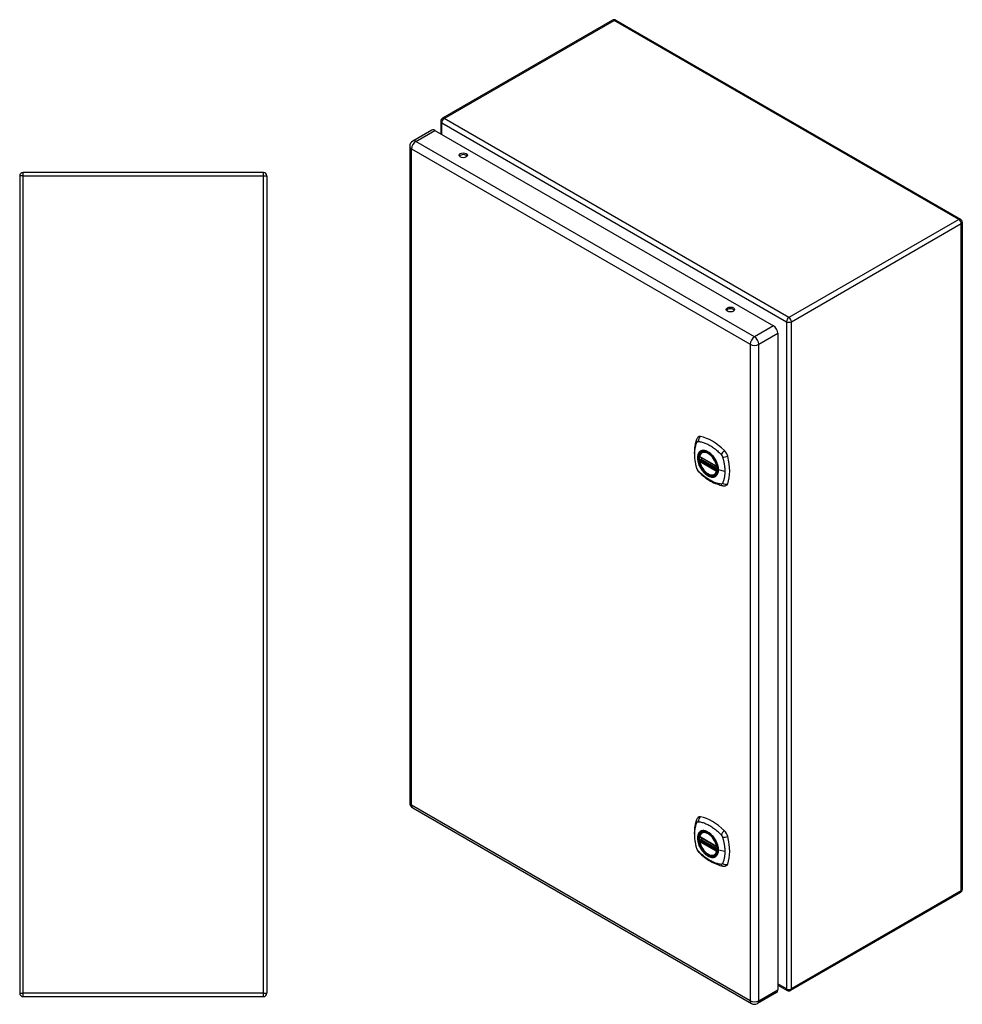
# Model space of a CAD drawing. Header units: inches. Extents: x 9.2 to 84.3, y 6 to 56.3.
# Tile 7 of 7: x 61.5 to 84.3, y 21.3 to 45.2. Entities that reach past the tile are written whole.
import ezdxf

# ---------------------------------------------------------------- set-up
doc = ezdxf.new("R2010")
doc.units = ezdxf.units.IN
doc.header["$MEASUREMENT"] = 0
doc.layers.add('Visible Edges(ANSI)', color=7, linetype='Continuous', lineweight=25)
doc.layers.add('Visible Tangent Edges(ANSI)', color=7, linetype='Continuous', lineweight=25)

msp = doc.modelspace()

# ---------------------------------------------------------------- linework, layer by layer
at = {"layer": 'Visible Edges(ANSI)'}
for p, q in [((75.84, 45.201), (71.716, 42.82)), ((75.924, 45.201), (84.29, 40.371)), ((71.455, 42.534), (70.993, 42.267)), ((71.674, 42.748), (71.674, 42.443)), ((71.528, 42.527), (79.749, 37.781)), ((70.92, 42.141), (70.92, 26.21)), ((61.454, 41.42), (61.454, 21.588)), ((67.37, 41.504), (61.538, 41.504)), ((67.454, 41.42), (67.454, 21.588)), ((84.332, 40.298), (84.332, 24.105)), ((79.852, 37.602), (79.852, 21.671)), ((78.014, 34.714), (78.025, 34.72)), ((77.958, 34.61), (78.372, 34.371)), ((77.958, 34.514), (77.972, 34.522)), ((77.977, 34.534), (77.977, 34.537)), ((77.983, 34.548), (78.024, 34.572)), ((78.327, 34.172), (78.338, 34.178)), ((70.993, 26.084), (79.214, 21.337)), ((77.958, 25.381), (78.372, 25.142)), ((77.983, 25.32), (78.024, 25.343)), ((78.014, 25.485), (78.025, 25.491)), ((77.958, 25.286), (77.972, 25.294)), ((77.977, 25.305), (77.977, 25.308)), ((78.327, 24.943), (78.338, 24.949)), ((84.29, 24.033), (80.166, 21.652)), ((79.852, 21.785), (80.082, 21.652)), ((79.822, 21.604), (79.36, 21.337)), ((61.538, 21.504), (67.37, 21.504))]:
    msp.add_line(p, q, dxfattribs=at)
at = {"layer": 'Visible Edges(ANSI)', "flags": 128}
for points in [[(77.881, 35.023), (77.873, 35.002), (77.867, 34.982), (77.861, 34.964), (77.856, 34.945), (77.852, 34.926), (77.848, 34.907), (77.841, 34.867), (77.835, 34.826), (77.831, 34.785), (77.829, 34.743), (77.828, 34.7), (77.829, 34.656), (77.831, 34.612), (77.835, 34.568), (77.84, 34.523), (77.847, 34.477), (77.856, 34.432), (77.865, 34.386), (77.871, 34.363), (77.874, 34.351), (77.878, 34.338)], [(77.919, 35.079), (77.906, 35.066), (77.895, 35.052), (77.887, 35.037), (77.881, 35.023)], [(77.952, 34.623), (77.957, 34.638), (77.962, 34.652), (77.968, 34.665), (77.975, 34.677), (77.984, 34.688), (77.993, 34.698), (78.003, 34.706), (78.014, 34.714)], [(78.327, 34.172), (78.316, 34.166), (78.304, 34.161), (78.291, 34.158), (78.278, 34.156), (78.264, 34.156), (78.25, 34.157), (78.236, 34.159), (78.222, 34.162), (78.207, 34.167), (78.192, 34.173), (78.178, 34.18), (78.163, 34.188), (78.148, 34.197), (78.134, 34.207), (78.12, 34.218), (78.105, 34.23), (78.092, 34.243), (78.078, 34.257), (78.065, 34.272), (78.052, 34.287), (78.04, 34.303), (78.029, 34.32), (78.018, 34.337), (78.007, 34.355), (77.998, 34.373), (77.989, 34.391), (77.981, 34.409), (77.973, 34.428), (77.967, 34.447), (77.961, 34.465), (77.956, 34.484), (77.952, 34.502)], [(77.972, 34.522), (77.974, 34.524), (77.977, 34.528), (77.978, 34.531), (77.977, 34.534)], [(78.267, 34.634), (78.286, 34.611), (78.304, 34.588), (78.32, 34.563), (78.336, 34.538), (78.35, 34.512), (78.363, 34.485), (78.374, 34.458), (78.384, 34.43)], [(77.878, 34.338), (77.882, 34.324), (77.887, 34.311), (77.893, 34.298), (77.9, 34.286), (77.907, 34.274), (77.915, 34.263), (77.924, 34.252), (77.933, 34.241)], [(77.933, 34.241), (77.943, 34.231), (77.952, 34.222), (77.97, 34.206), (78.004, 34.175), (78.039, 34.145), (78.075, 34.117), (78.111, 34.089), (78.148, 34.064), (78.185, 34.04), (78.222, 34.017), (78.259, 33.997), (78.297, 33.977), (78.335, 33.96), (78.373, 33.945), (78.412, 33.931), (78.45, 33.919), (78.488, 33.909), (78.507, 33.905), (78.517, 33.903), (78.529, 33.901)], [(78.529, 33.901), (78.544, 33.9), (78.561, 33.9), (78.578, 33.902), (78.596, 33.906)], [(77.919, 25.851), (77.906, 25.837), (77.895, 25.823), (77.887, 25.809), (77.881, 25.794)], [(77.881, 25.794), (77.873, 25.773), (77.867, 25.753), (77.861, 25.735), (77.856, 25.716), (77.852, 25.698), (77.848, 25.678), (77.841, 25.638), (77.835, 25.597), (77.831, 25.556), (77.829, 25.514), (77.828, 25.471), (77.829, 25.427), (77.831, 25.383), (77.835, 25.339), (77.84, 25.294), (77.847, 25.249), (77.856, 25.203), (77.865, 25.157), (77.871, 25.134), (77.874, 25.123), (77.878, 25.109)], [(77.952, 25.394), (77.957, 25.409), (77.962, 25.423), (77.968, 25.436), (77.975, 25.448), (77.984, 25.459), (77.993, 25.469), (78.003, 25.478), (78.014, 25.485)], [(78.267, 25.405), (78.286, 25.383), (78.304, 25.359), (78.32, 25.335), (78.336, 25.309), (78.35, 25.283), (78.363, 25.256), (78.374, 25.229), (78.384, 25.202)], [(77.878, 25.109), (77.882, 25.095), (77.887, 25.082), (77.893, 25.069), (77.9, 25.057), (77.907, 25.045), (77.915, 25.034), (77.924, 25.023), (77.933, 25.012)], [(78.327, 24.943), (78.316, 24.937), (78.304, 24.933), (78.291, 24.929), (78.278, 24.928), (78.264, 24.927), (78.25, 24.928), (78.236, 24.93), (78.222, 24.933), (78.207, 24.938), (78.192, 24.944), (78.178, 24.951), (78.163, 24.959), (78.148, 24.968), (78.134, 24.978), (78.12, 24.989), (78.105, 25.002), (78.092, 25.015), (78.078, 25.028), (78.065, 25.043), (78.052, 25.059), (78.04, 25.075), (78.029, 25.091), (78.018, 25.108), (78.007, 25.126), (77.998, 25.144), (77.989, 25.162), (77.981, 25.18), (77.973, 25.199), (77.967, 25.218), (77.961, 25.236), (77.956, 25.255), (77.952, 25.273)], [(77.972, 25.294), (77.974, 25.296), (77.977, 25.299), (77.978, 25.302), (77.977, 25.305)], [(77.933, 25.012), (77.943, 25.002), (77.952, 24.993), (77.97, 24.977), (78.004, 24.946), (78.039, 24.916), (78.075, 24.888), (78.111, 24.861), (78.148, 24.835), (78.185, 24.811), (78.222, 24.788), (78.259, 24.768), (78.297, 24.749), (78.335, 24.731), (78.373, 24.716), (78.412, 24.702), (78.45, 24.69), (78.488, 24.681), (78.507, 24.676), (78.517, 24.674), (78.529, 24.672)], [(78.529, 24.672), (78.544, 24.671), (78.561, 24.671), (78.578, 24.673), (78.596, 24.677)]]:
    msp.add_lwpolyline(points, dxfattribs=at)
at = {"layer": 'Visible Edges(ANSI)'}
for centre, radius, start, end in [((75.882, 45.129), 0.084, 60, 120), ((71.758, 42.748), 0.084, 120, 180), ((71.066, 42.141), 0.146, 120, 180), ((61.538, 41.42), 0.084, 90, 180), ((67.37, 41.42), 0.084, 0, 90), ((84.248, 40.298), 0.084, 0, 60), ((77.964, 34.62), 0.0118, 166.5554, 240), ((77.964, 34.504), 0.0118, 120, 190.611), ((77.989, 34.538), 0.0118, 120, 187.8283), ((78.378, 34.381), 0.0118, 240, 282.6344), ((71.066, 26.21), 0.146, 180, 240), ((77.964, 25.391), 0.0118, 166.5554, 240), ((77.964, 25.275), 0.0118, 120, 190.611), ((77.989, 25.309), 0.0118, 120, 187.8283), ((78.378, 25.152), 0.0118, 240, 282.6344), ((84.248, 24.105), 0.084, 300, 0), ((61.538, 21.588), 0.084, 180, 270), ((67.37, 21.588), 0.084, 270, 0), ((80.124, 21.725), 0.084, 240, 300), ((79.287, 21.464), 0.146, 240, 300)]:
    msp.add_arc(centre, radius, start, end, dxfattribs=at)
for centre, major_axis, start_param, end_param in [((71.528, 42.408), (-0.073, 0.126), 5.497787, 6.283185), ((72.22, 41.88), (0.102, 0), 0.378178, 2.763414), ((78.703, 38.137), (0.102, 0), 0.378178, 2.763414), ((79.749, 37.661), (0.073, -0.126), 0.785398, 2.356194), ((78.018, 34.934), (-0.089, 0.153), 5.825423, 6.408181), ((78.269, 33.937), (-0.64, 1.108), 5.170151, 5.825423), ((78.164, 34.439), (0.157, -0.273), 2.363977, 7.060801), ((78.519, 34.644), (0.089, -0.153), 1.113034, 2.028558), ((77.781, 34.78), (-0.64, 1.108), 3.599355, 4.254627), ((78.519, 34.065), (0.089, -0.153), 6.158189, 6.740947), ((78.018, 25.705), (-0.089, 0.153), 5.825423, 6.408181), ((78.269, 24.708), (-0.64, 1.108), 5.170151, 5.825423), ((78.164, 25.21), (0.157, -0.273), 2.363977, 7.060801), ((78.519, 25.415), (0.089, -0.153), 1.113034, 2.028558), ((77.781, 25.552), (-0.64, 1.108), 3.599355, 4.254627), ((78.519, 24.836), (0.089, -0.153), 6.158189, 6.740947), ((79.749, 21.731), (0.073, -0.126), 0, 0.785398)]:
    msp.add_ellipse(centre, major_axis=major_axis, ratio=0.57735, start_param=start_param, end_param=end_param, dxfattribs=at)
for centre, major_axis in [((72.22, 41.923), (0.102, 0)), ((78.703, 38.18), (0.102, 0)), ((78.16, 34.437), (-0.16, 0.277)), ((78.16, 25.208), (-0.16, 0.277))]:
    msp.add_ellipse(centre, major_axis=major_axis, ratio=0.57735, dxfattribs=at)
at = {"layer": 'Visible Tangent Edges(ANSI)'}
for p, q in [((71.758, 42.816), (75.882, 45.197)), ((84.248, 40.367), (75.882, 45.197)), ((80.124, 37.986), (71.758, 42.816)), ((71.699, 42.713), (80.065, 37.883)), ((71.699, 42.428), (71.699, 42.713)), ((71.066, 42.26), (71.528, 42.527)), ((70.963, 42.081), (79.183, 37.335)), ((70.963, 26.15), (70.963, 42.081)), ((79.287, 37.514), (71.066, 42.26)), ((61.538, 41.42), (61.454, 41.42)), ((61.538, 41.42), (61.538, 41.504)), ((61.538, 21.588), (61.538, 41.42)), ((61.538, 41.42), (67.37, 41.42)), ((67.37, 41.42), (67.37, 41.504)), ((67.37, 41.42), (67.454, 41.42)), ((67.37, 21.588), (67.37, 41.42)), ((84.248, 40.367), (80.124, 37.986)), ((80.184, 37.883), (84.308, 40.264)), ((84.308, 24.071), (84.308, 40.264)), ((78.648, 38.131), (78.618, 38.149)), ((79.749, 37.781), (79.287, 37.514)), ((80.065, 37.883), (80.065, 21.69)), ((80.184, 21.69), (80.184, 37.883)), ((79.39, 37.335), (79.852, 37.602)), ((79.183, 37.335), (79.183, 21.404)), ((79.39, 21.404), (79.39, 37.335)), ((78.369, 34.376), (77.956, 34.615)), ((77.956, 34.499), (78.369, 34.26)), ((77.964, 34.514), (77.975, 34.52)), ((78.378, 34.275), (77.964, 34.514)), ((77.975, 34.52), (78.385, 34.284)), ((78.386, 34.301), (77.984, 34.533)), ((77.989, 34.548), (78.027, 34.57)), ((78.386, 34.318), (77.989, 34.548)), ((78.385, 34.279), (78.378, 34.275)), ((78.568, 34.25), (78.412, 34.29)), ((79.183, 21.404), (70.963, 26.15)), ((78.369, 25.148), (77.956, 25.387)), ((77.989, 25.319), (78.027, 25.341)), ((77.956, 25.271), (78.369, 25.032)), ((77.964, 25.285), (77.975, 25.292)), ((78.378, 25.046), (77.964, 25.285)), ((77.975, 25.292), (78.385, 25.055)), ((78.386, 25.072), (77.984, 25.304)), ((78.386, 25.09), (77.989, 25.319)), ((78.385, 25.05), (78.378, 25.046)), ((78.568, 25.022), (78.412, 25.061)), ((84.308, 24.071), (80.184, 21.69)), ((80.065, 21.69), (79.852, 21.813)), ((61.454, 21.588), (61.538, 21.588)), ((61.538, 21.504), (61.538, 21.588)), ((67.37, 21.588), (61.538, 21.588)), ((67.37, 21.504), (67.37, 21.588)), ((67.37, 21.588), (67.454, 21.588)), ((79.39, 21.404), (79.852, 21.671))]:
    msp.add_line(p, q, dxfattribs=at)
at = {"layer": 'Visible Tangent Edges(ANSI)', "flags": 128}
for points in [[(77.891, 34.323), (77.881, 34.356), (77.874, 34.386), (77.867, 34.415), (77.861, 34.445), (77.856, 34.474), (77.851, 34.503), (77.847, 34.532), (77.844, 34.561), (77.841, 34.589), (77.839, 34.617), (77.838, 34.645), (77.838, 34.672), (77.838, 34.699), (77.839, 34.725), (77.841, 34.751), (77.844, 34.776), (77.847, 34.801), (77.851, 34.825), (77.856, 34.848), (77.861, 34.871), (77.867, 34.893), (77.874, 34.915), (77.881, 34.936), (77.891, 34.958)], [(77.891, 34.958), (77.892, 34.959), (77.893, 34.961), (77.894, 34.963), (77.895, 34.964), (77.896, 34.966), (77.898, 34.967), (77.899, 34.968), (77.9, 34.97), (77.902, 34.971), (77.903, 34.972), (77.905, 34.973), (77.906, 34.974), (77.908, 34.975), (77.909, 34.975), (77.911, 34.976), (77.913, 34.977), (77.914, 34.977), (77.916, 34.978), (77.918, 34.978), (77.92, 34.978), (77.922, 34.978), (77.923, 34.979), (77.925, 34.979), (77.927, 34.979)], [(77.927, 34.979), (77.951, 34.976), (77.973, 34.972), (77.995, 34.967), (78.018, 34.962), (78.041, 34.955), (78.064, 34.947), (78.087, 34.939), (78.11, 34.93), (78.133, 34.92), (78.156, 34.908), (78.18, 34.896), (78.203, 34.883), (78.226, 34.869), (78.25, 34.854), (78.273, 34.839), (78.296, 34.822), (78.319, 34.805), (78.342, 34.787), (78.364, 34.768), (78.387, 34.749), (78.409, 34.728), (78.431, 34.708), (78.453, 34.686), (78.477, 34.661)], [(77.965, 34.734), (77.956, 34.726), (77.948, 34.717), (77.94, 34.707), (77.933, 34.696), (77.927, 34.684), (77.922, 34.672), (77.917, 34.658), (77.914, 34.644), (77.911, 34.63), (77.909, 34.614), (77.907, 34.598), (77.907, 34.582), (77.907, 34.565), (77.909, 34.547), (77.911, 34.529), (77.914, 34.511), (77.917, 34.493), (77.922, 34.474), (77.927, 34.455), (77.933, 34.436), (77.94, 34.418), (77.948, 34.399), (77.956, 34.381), (77.965, 34.362)], [(78.409, 34.293), (78.403, 34.234), (78.386, 34.186), (78.359, 34.148), (78.322, 34.124), (78.278, 34.115), (78.229, 34.12), (78.176, 34.14), (78.123, 34.173), (78.071, 34.219), (78.023, 34.274), (77.982, 34.337), (77.949, 34.404), (77.926, 34.473), (77.913, 34.541), (77.912, 34.603), (77.922, 34.658), (77.943, 34.703), (77.973, 34.735), (78.013, 34.753), (78.059, 34.757), (78.11, 34.747), (78.163, 34.722), (78.217, 34.683), (78.267, 34.634)], [(77.998, 34.753), (77.997, 34.752), (77.995, 34.752), (77.994, 34.751), (77.992, 34.751), (77.991, 34.75), (77.989, 34.749), (77.988, 34.748), (77.986, 34.748), (77.985, 34.747), (77.983, 34.746), (77.982, 34.746), (77.981, 34.745), (77.979, 34.744), (77.978, 34.743), (77.977, 34.742), (77.975, 34.741), (77.974, 34.74), (77.973, 34.74), (77.971, 34.739), (77.97, 34.738), (77.969, 34.737), (77.967, 34.736), (77.966, 34.735), (77.965, 34.734)], [(78.32, 34.567), (78.309, 34.584), (78.297, 34.601), (78.284, 34.617), (78.271, 34.632), (78.258, 34.647), (78.245, 34.661), (78.231, 34.674), (78.217, 34.686), (78.203, 34.698), (78.188, 34.709), (78.174, 34.719), (78.159, 34.727), (78.145, 34.735), (78.13, 34.742), (78.116, 34.748), (78.101, 34.753), (78.087, 34.757), (78.073, 34.759), (78.06, 34.761), (78.047, 34.762), (78.034, 34.761), (78.021, 34.759), (78.01, 34.757), (77.998, 34.753)], [(78.477, 34.661), (78.478, 34.66), (78.479, 34.659), (78.48, 34.658), (78.481, 34.657), (78.482, 34.656), (78.483, 34.655), (78.484, 34.653), (78.485, 34.652), (78.486, 34.651), (78.486, 34.65), (78.487, 34.649), (78.488, 34.647), (78.489, 34.646), (78.49, 34.645), (78.491, 34.644), (78.492, 34.642), (78.493, 34.641), (78.494, 34.64), (78.494, 34.638), (78.495, 34.637), (78.496, 34.636), (78.497, 34.634), (78.498, 34.633), (78.498, 34.632)], [(77.972, 34.522), (77.972, 34.522), (77.972, 34.522), (77.972, 34.522), (77.972, 34.522), (77.972, 34.522), (77.972, 34.522), (77.972, 34.522), (77.972, 34.522), (77.972, 34.522), (77.972, 34.522), (77.972, 34.522), (77.972, 34.522), (77.972, 34.522), (77.972, 34.522), (77.972, 34.522), (77.972, 34.522), (77.972, 34.522), (77.972, 34.522), (77.972, 34.522), (77.972, 34.522), (77.972, 34.522), (77.972, 34.522), (77.972, 34.522), (77.972, 34.522)], [(77.972, 34.522), (77.972, 34.522), (77.972, 34.522), (77.972, 34.522), (77.972, 34.522), (77.972, 34.522), (77.972, 34.522), (77.972, 34.522), (77.972, 34.522), (77.972, 34.522), (77.972, 34.522), (77.972, 34.522), (77.972, 34.522), (77.972, 34.522), (77.972, 34.522), (77.972, 34.522), (77.972, 34.522), (77.973, 34.522), (77.973, 34.521), (77.973, 34.521), (77.973, 34.521), (77.973, 34.521), (77.973, 34.521), (77.974, 34.521), (77.974, 34.521)], [(77.974, 34.521), (77.974, 34.521), (77.974, 34.521), (77.974, 34.521), (77.974, 34.521), (77.974, 34.521), (77.974, 34.521), (77.974, 34.521), (77.974, 34.521), (77.974, 34.521), (77.974, 34.521), (77.974, 34.521), (77.975, 34.521), (77.975, 34.521), (77.975, 34.521), (77.975, 34.521), (77.975, 34.521), (77.975, 34.521), (77.975, 34.521), (77.975, 34.521), (77.975, 34.521), (77.975, 34.521), (77.975, 34.521), (77.975, 34.52), (77.975, 34.52)], [(77.978, 34.535), (77.978, 34.535), (77.978, 34.535), (77.977, 34.535), (77.977, 34.535), (77.977, 34.535), (77.977, 34.535), (77.977, 34.535), (77.977, 34.535), (77.977, 34.535), (77.977, 34.535), (77.977, 34.535), (77.977, 34.535), (77.977, 34.535), (77.977, 34.535), (77.977, 34.535), (77.977, 34.535), (77.977, 34.535), (77.977, 34.534), (77.977, 34.534), (77.977, 34.534), (77.977, 34.534), (77.977, 34.534), (77.977, 34.534), (77.977, 34.534)], [(77.981, 34.535), (77.98, 34.535), (77.98, 34.535), (77.98, 34.535), (77.98, 34.535), (77.98, 34.535), (77.979, 34.535), (77.979, 34.535), (77.979, 34.535), (77.979, 34.535), (77.979, 34.535), (77.979, 34.535), (77.979, 34.535), (77.978, 34.535), (77.978, 34.535), (77.978, 34.535), (77.978, 34.535), (77.978, 34.535), (77.978, 34.535), (77.978, 34.535), (77.978, 34.535), (77.978, 34.535), (77.978, 34.535), (77.978, 34.535), (77.978, 34.535)], [(77.984, 34.533), (77.983, 34.533), (77.983, 34.533), (77.983, 34.534), (77.983, 34.534), (77.983, 34.534), (77.983, 34.534), (77.983, 34.534), (77.983, 34.534), (77.982, 34.534), (77.982, 34.534), (77.982, 34.534), (77.982, 34.534), (77.982, 34.534), (77.982, 34.534), (77.982, 34.534), (77.982, 34.534), (77.981, 34.534), (77.981, 34.534), (77.981, 34.535), (77.981, 34.535), (77.981, 34.535), (77.981, 34.535), (77.981, 34.535), (77.981, 34.535)], [(78.353, 34.51), (78.352, 34.512), (78.351, 34.515), (78.349, 34.517), (78.348, 34.519), (78.347, 34.522), (78.345, 34.524), (78.344, 34.527), (78.343, 34.529), (78.341, 34.532), (78.34, 34.534), (78.339, 34.536), (78.337, 34.539), (78.336, 34.541), (78.334, 34.544), (78.333, 34.546), (78.332, 34.548), (78.33, 34.551), (78.329, 34.553), (78.327, 34.556), (78.326, 34.558), (78.324, 34.56), (78.323, 34.563), (78.321, 34.565), (78.32, 34.567)], [(78.412, 34.29), (78.412, 34.299), (78.411, 34.307), (78.411, 34.316), (78.41, 34.325), (78.409, 34.334), (78.408, 34.343), (78.406, 34.352), (78.405, 34.361), (78.403, 34.37), (78.401, 34.379), (78.399, 34.388), (78.397, 34.398), (78.394, 34.407), (78.391, 34.416), (78.388, 34.426), (78.385, 34.435), (78.382, 34.445), (78.378, 34.454), (78.374, 34.463), (78.37, 34.473), (78.366, 34.482), (78.362, 34.491), (78.358, 34.5), (78.353, 34.51)], [(78.384, 34.43), (78.386, 34.424), (78.388, 34.419), (78.39, 34.413), (78.392, 34.407), (78.393, 34.401), (78.395, 34.395), (78.396, 34.389), (78.398, 34.383), (78.399, 34.377), (78.4, 34.371), (78.401, 34.365), (78.403, 34.36), (78.404, 34.354), (78.404, 34.348), (78.405, 34.342), (78.406, 34.337), (78.407, 34.331), (78.407, 34.325), (78.408, 34.32), (78.408, 34.314), (78.408, 34.309), (78.409, 34.303), (78.409, 34.298), (78.409, 34.293)], [(78.498, 34.632), (78.499, 34.63), (78.5, 34.629), (78.501, 34.628), (78.501, 34.626), (78.502, 34.625), (78.503, 34.624), (78.503, 34.622), (78.504, 34.621), (78.505, 34.62), (78.505, 34.618), (78.506, 34.617), (78.507, 34.615), (78.507, 34.614), (78.508, 34.613), (78.508, 34.611), (78.509, 34.61), (78.51, 34.608), (78.51, 34.607), (78.511, 34.606), (78.511, 34.604), (78.512, 34.603), (78.512, 34.601), (78.513, 34.6), (78.513, 34.598)], [(78.513, 34.598), (78.519, 34.58), (78.523, 34.566), (78.527, 34.551), (78.531, 34.536), (78.534, 34.521), (78.537, 34.506), (78.541, 34.492), (78.544, 34.477), (78.547, 34.462), (78.549, 34.448), (78.552, 34.433), (78.554, 34.419), (78.557, 34.404), (78.559, 34.39), (78.56, 34.376), (78.562, 34.361), (78.564, 34.347), (78.565, 34.333), (78.566, 34.319), (78.567, 34.305), (78.568, 34.291), (78.568, 34.278), (78.568, 34.264), (78.568, 34.25)], [(77.927, 34.26), (77.925, 34.262), (77.923, 34.265), (77.922, 34.267), (77.92, 34.269), (77.918, 34.272), (77.916, 34.274), (77.914, 34.277), (77.913, 34.279), (77.911, 34.282), (77.909, 34.285), (77.908, 34.287), (77.906, 34.29), (77.905, 34.292), (77.903, 34.295), (77.902, 34.298), (77.9, 34.301), (77.899, 34.303), (77.898, 34.306), (77.896, 34.309), (77.895, 34.312), (77.894, 34.315), (77.893, 34.317), (77.892, 34.32), (77.891, 34.323)], [(78.477, 33.943), (78.453, 33.945), (78.431, 33.95), (78.409, 33.955), (78.387, 33.96), (78.364, 33.967), (78.342, 33.975), (78.319, 33.983), (78.296, 33.993), (78.273, 34.003), (78.25, 34.014), (78.226, 34.027), (78.203, 34.04), (78.18, 34.054), (78.156, 34.068), (78.133, 34.084), (78.11, 34.1), (78.087, 34.118), (78.064, 34.136), (78.041, 34.154), (78.018, 34.174), (77.995, 34.193), (77.973, 34.214), (77.951, 34.235), (77.927, 34.26)], [(77.965, 34.362), (77.966, 34.36), (77.967, 34.357), (77.969, 34.355), (77.97, 34.352), (77.971, 34.35), (77.973, 34.347), (77.974, 34.345), (77.975, 34.343), (77.977, 34.34), (77.978, 34.338), (77.979, 34.335), (77.981, 34.333), (77.982, 34.331), (77.983, 34.328), (77.985, 34.326), (77.986, 34.323), (77.988, 34.321), (77.989, 34.319), (77.991, 34.316), (77.992, 34.314), (77.994, 34.312), (77.995, 34.309), (77.997, 34.307), (77.998, 34.305)], [(77.998, 34.305), (78.01, 34.288), (78.022, 34.271), (78.034, 34.255), (78.047, 34.24), (78.06, 34.225), (78.074, 34.211), (78.087, 34.198), (78.102, 34.186), (78.116, 34.174), (78.13, 34.163), (78.145, 34.154), (78.159, 34.145), (78.174, 34.137), (78.188, 34.13), (78.203, 34.124), (78.217, 34.119), (78.231, 34.115), (78.245, 34.113), (78.258, 34.111), (78.272, 34.11), (78.284, 34.111), (78.297, 34.112), (78.309, 34.115), (78.32, 34.119)], [(78.353, 34.138), (78.358, 34.142), (78.362, 34.146), (78.366, 34.15), (78.371, 34.155), (78.374, 34.16), (78.378, 34.165), (78.382, 34.17), (78.385, 34.176), (78.388, 34.182), (78.391, 34.188), (78.394, 34.194), (78.397, 34.2), (78.399, 34.207), (78.401, 34.213), (78.403, 34.22), (78.405, 34.228), (78.406, 34.235), (78.408, 34.242), (78.409, 34.25), (78.41, 34.258), (78.411, 34.266), (78.411, 34.274), (78.412, 34.282), (78.412, 34.29)], [(78.568, 34.25), (78.568, 34.237), (78.568, 34.224), (78.568, 34.211), (78.567, 34.197), (78.566, 34.184), (78.565, 34.172), (78.564, 34.159), (78.562, 34.146), (78.56, 34.134), (78.559, 34.122), (78.557, 34.109), (78.554, 34.097), (78.552, 34.086), (78.549, 34.074), (78.547, 34.062), (78.544, 34.051), (78.541, 34.04), (78.537, 34.029), (78.534, 34.018), (78.531, 34.007), (78.527, 33.996), (78.523, 33.986), (78.519, 33.975), (78.513, 33.964)], [(78.32, 34.119), (78.321, 34.119), (78.323, 34.12), (78.324, 34.121), (78.326, 34.121), (78.327, 34.122), (78.329, 34.123), (78.33, 34.123), (78.332, 34.124), (78.333, 34.125), (78.334, 34.125), (78.336, 34.126), (78.337, 34.127), (78.339, 34.128), (78.34, 34.129), (78.341, 34.129), (78.343, 34.13), (78.344, 34.131), (78.345, 34.132), (78.347, 34.133), (78.348, 34.134), (78.349, 34.135), (78.351, 34.136), (78.352, 34.137), (78.353, 34.138)], [(78.513, 33.964), (78.512, 33.962), (78.511, 33.961), (78.51, 33.959), (78.509, 33.957), (78.508, 33.956), (78.507, 33.955), (78.505, 33.953), (78.504, 33.952), (78.503, 33.951), (78.501, 33.95), (78.5, 33.949), (78.498, 33.948), (78.497, 33.947), (78.495, 33.946), (78.494, 33.946), (78.492, 33.945), (78.49, 33.944), (78.488, 33.944), (78.486, 33.944), (78.485, 33.943), (78.483, 33.943), (78.481, 33.943), (78.479, 33.943), (78.477, 33.943)], [(77.891, 25.094), (77.881, 25.127), (77.874, 25.157), (77.867, 25.187), (77.861, 25.216), (77.856, 25.245), (77.851, 25.275), (77.847, 25.303), (77.844, 25.332), (77.841, 25.36), (77.839, 25.388), (77.838, 25.416), (77.838, 25.443), (77.838, 25.47), (77.839, 25.496), (77.841, 25.522), (77.844, 25.547), (77.847, 25.572), (77.851, 25.596), (77.856, 25.619), (77.861, 25.642), (77.867, 25.664), (77.874, 25.686), (77.881, 25.707), (77.891, 25.729)], [(77.891, 25.729), (77.892, 25.731), (77.893, 25.732), (77.894, 25.734), (77.895, 25.735), (77.896, 25.737), (77.898, 25.738), (77.899, 25.739), (77.9, 25.741), (77.902, 25.742), (77.903, 25.743), (77.905, 25.744), (77.906, 25.745), (77.908, 25.746), (77.909, 25.746), (77.911, 25.747), (77.913, 25.748), (77.914, 25.748), (77.916, 25.749), (77.918, 25.749), (77.92, 25.749), (77.922, 25.75), (77.923, 25.75), (77.925, 25.75), (77.927, 25.75)], [(77.927, 25.75), (77.951, 25.747), (77.973, 25.743), (77.995, 25.738), (78.018, 25.733), (78.041, 25.726), (78.064, 25.719), (78.087, 25.71), (78.11, 25.701), (78.133, 25.691), (78.156, 25.68), (78.18, 25.667), (78.203, 25.654), (78.226, 25.64), (78.25, 25.626), (78.273, 25.61), (78.296, 25.593), (78.319, 25.576), (78.342, 25.558), (78.364, 25.539), (78.387, 25.52), (78.409, 25.5), (78.431, 25.479), (78.453, 25.457), (78.477, 25.432)], [(77.965, 25.505), (77.956, 25.497), (77.948, 25.488), (77.94, 25.478), (77.933, 25.467), (77.927, 25.455), (77.922, 25.443), (77.917, 25.43), (77.914, 25.416), (77.911, 25.401), (77.909, 25.385), (77.907, 25.369), (77.907, 25.353), (77.907, 25.336), (77.909, 25.318), (77.911, 25.3), (77.914, 25.282), (77.917, 25.264), (77.922, 25.245), (77.927, 25.226), (77.933, 25.208), (77.94, 25.189), (77.948, 25.17), (77.956, 25.152), (77.965, 25.133)], [(78.409, 25.064), (78.403, 25.006), (78.386, 24.957), (78.359, 24.919), (78.322, 24.895), (78.278, 24.886), (78.229, 24.891), (78.176, 24.911), (78.123, 24.945), (78.071, 24.99), (78.023, 25.045), (77.982, 25.108), (77.949, 25.175), (77.926, 25.244), (77.913, 25.312), (77.912, 25.374), (77.922, 25.429), (77.943, 25.474), (77.973, 25.506), (78.013, 25.525), (78.059, 25.529), (78.11, 25.518), (78.163, 25.493), (78.217, 25.455), (78.267, 25.405)], [(77.998, 25.524), (77.997, 25.524), (77.995, 25.523), (77.994, 25.522), (77.992, 25.522), (77.991, 25.521), (77.989, 25.52), (77.988, 25.52), (77.986, 25.519), (77.985, 25.518), (77.983, 25.517), (77.982, 25.517), (77.981, 25.516), (77.979, 25.515), (77.978, 25.514), (77.977, 25.513), (77.975, 25.513), (77.974, 25.512), (77.973, 25.511), (77.971, 25.51), (77.97, 25.509), (77.969, 25.508), (77.967, 25.507), (77.966, 25.506), (77.965, 25.505)], [(78.32, 25.338), (78.309, 25.355), (78.297, 25.372), (78.284, 25.388), (78.271, 25.403), (78.258, 25.418), (78.245, 25.432), (78.231, 25.445), (78.217, 25.457), (78.203, 25.469), (78.188, 25.48), (78.174, 25.49), (78.159, 25.499), (78.145, 25.507), (78.13, 25.513), (78.116, 25.519), (78.101, 25.524), (78.087, 25.528), (78.073, 25.531), (78.06, 25.532), (78.047, 25.533), (78.034, 25.532), (78.021, 25.531), (78.01, 25.528), (77.998, 25.524)], [(78.353, 25.281), (78.352, 25.283), (78.351, 25.286), (78.349, 25.288), (78.348, 25.291), (78.347, 25.293), (78.345, 25.295), (78.344, 25.298), (78.343, 25.3), (78.341, 25.303), (78.34, 25.305), (78.339, 25.308), (78.337, 25.31), (78.336, 25.312), (78.334, 25.315), (78.333, 25.317), (78.332, 25.32), (78.33, 25.322), (78.329, 25.324), (78.327, 25.327), (78.326, 25.329), (78.324, 25.331), (78.323, 25.334), (78.321, 25.336), (78.32, 25.338)], [(78.477, 25.432), (78.478, 25.431), (78.479, 25.43), (78.48, 25.429), (78.481, 25.428), (78.482, 25.427), (78.483, 25.426), (78.484, 25.424), (78.485, 25.423), (78.486, 25.422), (78.486, 25.421), (78.487, 25.42), (78.488, 25.418), (78.489, 25.417), (78.49, 25.416), (78.491, 25.415), (78.492, 25.413), (78.493, 25.412), (78.494, 25.411), (78.494, 25.41), (78.495, 25.408), (78.496, 25.407), (78.497, 25.406), (78.498, 25.404), (78.498, 25.403)], [(78.498, 25.403), (78.499, 25.402), (78.5, 25.4), (78.501, 25.399), (78.501, 25.398), (78.502, 25.396), (78.503, 25.395), (78.503, 25.393), (78.504, 25.392), (78.505, 25.391), (78.505, 25.389), (78.506, 25.388), (78.507, 25.387), (78.507, 25.385), (78.508, 25.384), (78.508, 25.382), (78.509, 25.381), (78.51, 25.38), (78.51, 25.378), (78.511, 25.377), (78.511, 25.375), (78.512, 25.374), (78.512, 25.372), (78.513, 25.371), (78.513, 25.37)], [(78.513, 25.37), (78.519, 25.351), (78.523, 25.337), (78.527, 25.322), (78.531, 25.307), (78.534, 25.292), (78.537, 25.278), (78.541, 25.263), (78.544, 25.248), (78.547, 25.233), (78.549, 25.219), (78.552, 25.204), (78.554, 25.19), (78.557, 25.175), (78.559, 25.161), (78.56, 25.147), (78.562, 25.132), (78.564, 25.118), (78.565, 25.104), (78.566, 25.09), (78.567, 25.076), (78.568, 25.063), (78.568, 25.049), (78.568, 25.035), (78.568, 25.022)], [(77.927, 25.031), (77.925, 25.034), (77.923, 25.036), (77.922, 25.038), (77.92, 25.041), (77.918, 25.043), (77.916, 25.045), (77.914, 25.048), (77.913, 25.051), (77.911, 25.053), (77.909, 25.056), (77.908, 25.058), (77.906, 25.061), (77.905, 25.064), (77.903, 25.066), (77.902, 25.069), (77.9, 25.072), (77.899, 25.075), (77.898, 25.077), (77.896, 25.08), (77.895, 25.083), (77.894, 25.086), (77.893, 25.089), (77.892, 25.091), (77.891, 25.094)], [(77.965, 25.133), (77.966, 25.131), (77.967, 25.128), (77.969, 25.126), (77.97, 25.123), (77.971, 25.121), (77.973, 25.119), (77.974, 25.116), (77.975, 25.114), (77.977, 25.111), (77.978, 25.109), (77.979, 25.106), (77.981, 25.104), (77.982, 25.102), (77.983, 25.099), (77.985, 25.097), (77.986, 25.095), (77.988, 25.092), (77.989, 25.09), (77.991, 25.087), (77.992, 25.085), (77.994, 25.083), (77.995, 25.08), (77.997, 25.078), (77.998, 25.076)], [(77.972, 25.294), (77.972, 25.294), (77.972, 25.294), (77.972, 25.294), (77.972, 25.294), (77.972, 25.294), (77.972, 25.294), (77.972, 25.294), (77.972, 25.294), (77.972, 25.294), (77.972, 25.294), (77.972, 25.294), (77.972, 25.294), (77.972, 25.294), (77.972, 25.294), (77.972, 25.294), (77.972, 25.293), (77.972, 25.293), (77.972, 25.293), (77.972, 25.293), (77.972, 25.293), (77.972, 25.293), (77.972, 25.293), (77.972, 25.293), (77.972, 25.293)], [(77.972, 25.293), (77.972, 25.293), (77.972, 25.293), (77.972, 25.293), (77.972, 25.293), (77.972, 25.293), (77.972, 25.293), (77.972, 25.293), (77.972, 25.293), (77.972, 25.293), (77.972, 25.293), (77.972, 25.293), (77.972, 25.293), (77.972, 25.293), (77.972, 25.293), (77.972, 25.293), (77.972, 25.293), (77.973, 25.293), (77.973, 25.293), (77.973, 25.293), (77.973, 25.293), (77.973, 25.292), (77.973, 25.292), (77.974, 25.292), (77.974, 25.292)], [(77.974, 25.292), (77.974, 25.292), (77.974, 25.292), (77.974, 25.292), (77.974, 25.292), (77.974, 25.292), (77.974, 25.292), (77.974, 25.292), (77.974, 25.292), (77.974, 25.292), (77.974, 25.292), (77.974, 25.292), (77.975, 25.292), (77.975, 25.292), (77.975, 25.292), (77.975, 25.292), (77.975, 25.292), (77.975, 25.292), (77.975, 25.292), (77.975, 25.292), (77.975, 25.292), (77.975, 25.292), (77.975, 25.292), (77.975, 25.292), (77.975, 25.292)], [(77.978, 25.307), (77.978, 25.307), (77.978, 25.307), (77.977, 25.306), (77.977, 25.306), (77.977, 25.306), (77.977, 25.306), (77.977, 25.306), (77.977, 25.306), (77.977, 25.306), (77.977, 25.306), (77.977, 25.306), (77.977, 25.306), (77.977, 25.306), (77.977, 25.306), (77.977, 25.306), (77.977, 25.306), (77.977, 25.306), (77.977, 25.306), (77.977, 25.306), (77.977, 25.305), (77.977, 25.305), (77.977, 25.305), (77.977, 25.305), (77.977, 25.305)], [(77.981, 25.306), (77.98, 25.306), (77.98, 25.306), (77.98, 25.306), (77.98, 25.306), (77.98, 25.306), (77.979, 25.306), (77.979, 25.306), (77.979, 25.306), (77.979, 25.306), (77.979, 25.306), (77.979, 25.307), (77.979, 25.307), (77.978, 25.307), (77.978, 25.307), (77.978, 25.307), (77.978, 25.307), (77.978, 25.307), (77.978, 25.307), (77.978, 25.307), (77.978, 25.307), (77.978, 25.307), (77.978, 25.307), (77.978, 25.307), (77.978, 25.307)], [(77.984, 25.304), (77.983, 25.305), (77.983, 25.305), (77.983, 25.305), (77.983, 25.305), (77.983, 25.305), (77.983, 25.305), (77.983, 25.305), (77.983, 25.305), (77.982, 25.305), (77.982, 25.305), (77.982, 25.305), (77.982, 25.305), (77.982, 25.305), (77.982, 25.305), (77.982, 25.305), (77.982, 25.305), (77.981, 25.306), (77.981, 25.306), (77.981, 25.306), (77.981, 25.306), (77.981, 25.306), (77.981, 25.306), (77.981, 25.306), (77.981, 25.306)], [(78.412, 25.061), (78.412, 25.07), (78.411, 25.078), (78.411, 25.087), (78.41, 25.096), (78.409, 25.105), (78.408, 25.114), (78.406, 25.123), (78.405, 25.132), (78.403, 25.141), (78.401, 25.15), (78.399, 25.16), (78.397, 25.169), (78.394, 25.178), (78.391, 25.188), (78.388, 25.197), (78.385, 25.206), (78.382, 25.216), (78.378, 25.225), (78.374, 25.234), (78.37, 25.244), (78.366, 25.253), (78.362, 25.262), (78.358, 25.272), (78.353, 25.281)], [(78.384, 25.202), (78.386, 25.196), (78.388, 25.19), (78.39, 25.184), (78.392, 25.178), (78.393, 25.172), (78.395, 25.166), (78.396, 25.16), (78.398, 25.154), (78.399, 25.148), (78.4, 25.142), (78.401, 25.137), (78.403, 25.131), (78.404, 25.125), (78.404, 25.119), (78.405, 25.114), (78.406, 25.108), (78.407, 25.102), (78.407, 25.097), (78.408, 25.091), (78.408, 25.085), (78.408, 25.08), (78.409, 25.074), (78.409, 25.069), (78.409, 25.064)], [(78.477, 24.714), (78.453, 24.717), (78.431, 24.721), (78.409, 24.726), (78.387, 24.732), (78.364, 24.738), (78.342, 24.746), (78.319, 24.755), (78.296, 24.764), (78.273, 24.774), (78.25, 24.786), (78.226, 24.798), (78.203, 24.811), (78.18, 24.825), (78.156, 24.84), (78.133, 24.855), (78.11, 24.872), (78.087, 24.889), (78.064, 24.907), (78.041, 24.925), (78.018, 24.945), (77.995, 24.965), (77.973, 24.985), (77.951, 25.006), (77.927, 25.031)], [(77.998, 25.076), (78.01, 25.059), (78.022, 25.042), (78.034, 25.026), (78.047, 25.011), (78.06, 24.996), (78.074, 24.982), (78.087, 24.969), (78.102, 24.957), (78.116, 24.945), (78.13, 24.935), (78.145, 24.925), (78.159, 24.916), (78.174, 24.908), (78.188, 24.901), (78.203, 24.895), (78.217, 24.89), (78.231, 24.886), (78.245, 24.884), (78.258, 24.882), (78.272, 24.881), (78.284, 24.882), (78.297, 24.884), (78.309, 24.886), (78.32, 24.89)], [(78.32, 24.89), (78.321, 24.89), (78.323, 24.891), (78.324, 24.892), (78.326, 24.892), (78.327, 24.893), (78.329, 24.894), (78.33, 24.894), (78.332, 24.895), (78.333, 24.896), (78.334, 24.897), (78.336, 24.897), (78.337, 24.898), (78.339, 24.899), (78.34, 24.9), (78.341, 24.901), (78.343, 24.902), (78.344, 24.902), (78.345, 24.903), (78.347, 24.904), (78.348, 24.905), (78.349, 24.906), (78.351, 24.907), (78.352, 24.908), (78.353, 24.909)], [(78.353, 24.909), (78.358, 24.913), (78.362, 24.917), (78.366, 24.922), (78.371, 24.926), (78.374, 24.931), (78.378, 24.936), (78.382, 24.942), (78.385, 24.947), (78.388, 24.953), (78.391, 24.959), (78.394, 24.965), (78.397, 24.971), (78.399, 24.978), (78.401, 24.985), (78.403, 24.992), (78.405, 24.999), (78.406, 25.006), (78.408, 25.014), (78.409, 25.021), (78.41, 25.029), (78.411, 25.037), (78.411, 25.045), (78.412, 25.053), (78.412, 25.061)], [(78.568, 25.022), (78.568, 25.008), (78.568, 24.995), (78.568, 24.982), (78.567, 24.969), (78.566, 24.956), (78.565, 24.943), (78.564, 24.93), (78.562, 24.918), (78.56, 24.905), (78.559, 24.893), (78.557, 24.881), (78.554, 24.869), (78.552, 24.857), (78.549, 24.845), (78.547, 24.833), (78.544, 24.822), (78.541, 24.811), (78.537, 24.8), (78.534, 24.789), (78.531, 24.778), (78.527, 24.767), (78.523, 24.757), (78.519, 24.747), (78.513, 24.735)], [(78.513, 24.735), (78.512, 24.733), (78.511, 24.732), (78.51, 24.73), (78.509, 24.729), (78.508, 24.727), (78.507, 24.726), (78.505, 24.725), (78.504, 24.723), (78.503, 24.722), (78.501, 24.721), (78.5, 24.72), (78.498, 24.719), (78.497, 24.718), (78.495, 24.718), (78.494, 24.717), (78.492, 24.716), (78.49, 24.716), (78.488, 24.715), (78.486, 24.715), (78.485, 24.714), (78.483, 24.714), (78.481, 24.714), (78.479, 24.714), (78.477, 24.714)]]:
    msp.add_lwpolyline(points, dxfattribs=at)
at = {"layer": 'Visible Tangent Edges(ANSI)'}
for centre, major_axis, ratio, start_param, end_param in [((75.882, 45.129), (-0.042, 0.0727), 0.57735, 5.497787, 6.283185), ((75.882, 45.129), (0.042, 0.0727), 0.57735, 0, 0.785398), ((71.758, 42.748), (0.042, 0.0727), 0.57735, 0.785398, 2.356194), ((71.758, 42.748), (-0.042, 0.0727), 0.57735, 5.497787, 6.283185), ((71.758, 42.748), (-0.084, 0), 0.57735, 0, 0.785398), ((71.066, 42.141), (-0.146, 0), 0.57735, 0, 0.785398), ((71.066, 42.141), (-0.073, -0.126), 0.57735, 3.926991, 5.497787), ((71.066, 42.141), (-0.073, 0.126), 0.57735, 5.497787, 6.283185), ((84.248, 40.298), (0.042, 0.0727), 0.57735, 0, 0.785398), ((84.248, 40.298), (0.042, -0.0727), 0.57735, 0.785398, 2.356194), ((84.248, 40.298), (0.084, 0), 0.57735, 5.497787, 6.283185), ((80.124, 37.917), (-0.042, -0.0727), 0.57735, 3.926991, 5.497787), ((80.124, 37.917), (0.084, 0), 0.57735, 3.926991, 5.497787), ((80.124, 37.917), (0.042, -0.0727), 0.57735, 0.785398, 2.356194), ((79.287, 37.394), (0.073, 0.126), 0.57735, 0.785398, 2.356194), ((79.287, 37.394), (-0.146, 0), 0.57735, 0.785398, 2.356194), ((79.287, 37.394), (-0.073, 0.126), 0.57735, 3.926991, 5.497787), ((77.991, 34.981), (-0.11, 0.042), 0.704518, 0, 0.765179), ((78.018, 34.997), (-0.027, -0.115), 0.753705, 3.902663, 5.039934), ((78.163, 34.438), (-0.173, 0.3), 0.57735, 5.055237, 10.652726), ((78.163, 34.438), (-0.151, 0.261), 0.57735, 4.164956, 6.830618), ((78.171, 34.443), (-0.156, 0.271), 0.57735, 6.166197, 6.283185), ((78.547, 34.691), (-0.0787, -0.088), 0.341266, 4.200572, 5.337843), ((77.964, 34.62), (-0.0115, 0.0027), 0.697177, 0, 0.936254), ((77.964, 34.504), (-0.0116, -0.0022), 0.424984, 0, 0.691657), ((77.964, 34.62), (-0.0059, -0.0102), 0.57735, 5.497787, 6.283185), ((77.964, 34.504), (-0.0059, -0.0102), 0.57735, 3.926991, 5.497787), ((78.163, 34.438), (0.151, -0.261), 0.57735, 4.164956, 6.830618), ((77.964, 34.504), (-0.0059, 0.0102), 0.57735, 5.497787, 6.283185), ((77.966, 34.533), (0.0018, -0.0117), 0.983841, 0.332621, 1.648576), ((77.972, 34.531), (0.0039, 0.0112), 0.653911, 3.808835, 5.235416), ((77.975, 34.53), (0.0059, 0.0102), 0.57735, 3.926991, 5.335914), ((77.989, 34.538), (-0.0117, -0.0016), 0.470841, 0, 0.203742), ((77.989, 34.538), (-0.0059, -0.0102), 0.57735, 3.926991, 5.351326), ((77.989, 34.538), (-0.0059, 0.0102), 0.57735, 5.497787, 6.283185), ((78.574, 34.645), (0.116, 0.024), 0.341266, 4.086935, 5.224206), ((77.991, 34.37), (-0.114, -0.032), 0.390453, 0, 0.392125), ((78.018, 34.323), (-0.0849, -0.0822), 0.390453, 5.89106, 6.283185), ((78.171, 34.443), (0.156, -0.271), 0.57735, 0, 0.116988), ((78.378, 34.381), (-0.0059, -0.0102), 0.57735, 5.497787, 6.283185), ((78.378, 34.381), (-0.0116, -0.0022), 0.424984, 0.691657, 1.603666), ((78.378, 34.265), (0.0059, 0.0102), 0.57735, 0.785398, 2.356194), ((78.378, 34.265), (0.0115, -0.0027), 0.697177, 4.077847, 5.160757), ((78.378, 34.265), (0.0059, -0.0102), 0.57735, 1.624298, 2.356194), ((78.414, 34.293), (-0.00492, 0), 0.57735, 0.141897, 1.156289), ((78.547, 34.018), (-0.019, -0.117), 0.704518, 5.518007, 6.283185), ((78.574, 34.033), (0.113, -0.035), 0.753705, 4.384844, 5.522115), ((71.066, 26.21), (-0.146, 0), 0.57735, 0, 0.785398), ((71.066, 26.21), (-0.073, -0.126), 0.57735, 5.497787, 6.283185), ((78.018, 25.768), (-0.027, -0.115), 0.753705, 3.902663, 5.039934), ((77.991, 25.752), (-0.11, 0.042), 0.704518, 0, 0.765179), ((78.163, 25.209), (-0.173, 0.3), 0.57735, 5.055237, 10.652726), ((77.964, 25.391), (-0.0115, 0.0027), 0.697177, 0, 0.936254), ((78.163, 25.209), (-0.151, 0.261), 0.57735, 4.164956, 6.830618), ((77.964, 25.391), (-0.0059, -0.0102), 0.57735, 5.497787, 6.283185), ((78.171, 25.214), (-0.156, 0.271), 0.57735, 6.166197, 6.283185), ((78.547, 25.462), (-0.0787, -0.088), 0.341266, 4.200572, 5.337843), ((78.574, 25.416), (0.116, 0.024), 0.341266, 4.086935, 5.224206), ((77.991, 25.141), (-0.114, -0.032), 0.390453, 0, 0.392125), ((77.964, 25.275), (-0.0116, -0.0022), 0.424984, 0, 0.691657), ((77.964, 25.275), (-0.0059, -0.0102), 0.57735, 3.926991, 5.497787), ((78.163, 25.209), (0.151, -0.261), 0.57735, 4.164956, 6.830618), ((77.964, 25.275), (-0.0059, 0.0102), 0.57735, 5.497787, 6.283185), ((77.966, 25.304), (0.0018, -0.0117), 0.983841, 0.332621, 1.648576), ((77.972, 25.303), (0.0039, 0.0112), 0.653911, 3.808835, 5.235416), ((77.975, 25.301), (0.0059, 0.0102), 0.57735, 3.926991, 5.335914), ((77.989, 25.309), (-0.0117, -0.0016), 0.470841, 0, 0.203742), ((77.989, 25.309), (-0.0059, -0.0102), 0.57735, 3.926991, 5.351326), ((77.989, 25.309), (-0.0059, 0.0102), 0.57735, 5.497787, 6.283185), ((78.378, 25.152), (-0.0059, -0.0102), 0.57735, 5.497787, 6.283185), ((78.378, 25.152), (-0.0116, -0.0022), 0.424984, 0.691657, 1.603666), ((78.018, 25.095), (-0.0849, -0.0822), 0.390453, 5.89106, 6.283185), ((78.171, 25.214), (0.156, -0.271), 0.57735, 0, 0.116988), ((78.378, 25.036), (0.0059, 0.0102), 0.57735, 0.785398, 2.356194), ((78.378, 25.036), (0.0115, -0.0027), 0.697177, 4.077847, 5.160757), ((78.378, 25.036), (0.0059, -0.0102), 0.57735, 1.624298, 2.356194), ((78.414, 25.064), (-0.00492, 0), 0.57735, 0.141897, 1.156289), ((78.547, 24.789), (-0.019, -0.117), 0.704518, 5.518007, 6.283185), ((78.574, 24.804), (0.113, -0.035), 0.753705, 4.384844, 5.522115), ((84.248, 24.105), (0.042, -0.0727), 0.57735, 0, 0.785398), ((84.248, 24.105), (0.084, 0), 0.57735, 5.497787, 6.283185), ((80.124, 21.725), (-0.084, 0), 0.57735, 0.785398, 2.356194), ((80.124, 21.725), (-0.042, -0.0727), 0.57735, 5.497787, 6.283185), ((80.124, 21.725), (0.042, -0.0727), 0.57735, 0, 0.785398), ((79.287, 21.464), (-0.073, -0.126), 0.57735, 5.497787, 6.283185), ((79.287, 21.464), (0.146, 0), 0.57735, 3.926991, 5.497787), ((79.287, 21.464), (0.073, -0.126), 0.57735, 0, 0.785398)]:
    msp.add_ellipse(centre, major_axis=major_axis, ratio=ratio, start_param=start_param, end_param=end_param, dxfattribs=at)
for centre, major_axis in [((78.163, 34.438), (0.171, -0.296)), ((78.16, 34.437), (-0.163, 0.282)), ((78.16, 34.437), (0.162, -0.281)), ((78.163, 25.21), (0.171, -0.296)), ((78.16, 25.208), (-0.163, 0.282)), ((78.16, 25.208), (0.162, -0.281))]:
    msp.add_ellipse(centre, major_axis=major_axis, ratio=0.57735, dxfattribs=at)

doc.saveas('drawing.dxf')
